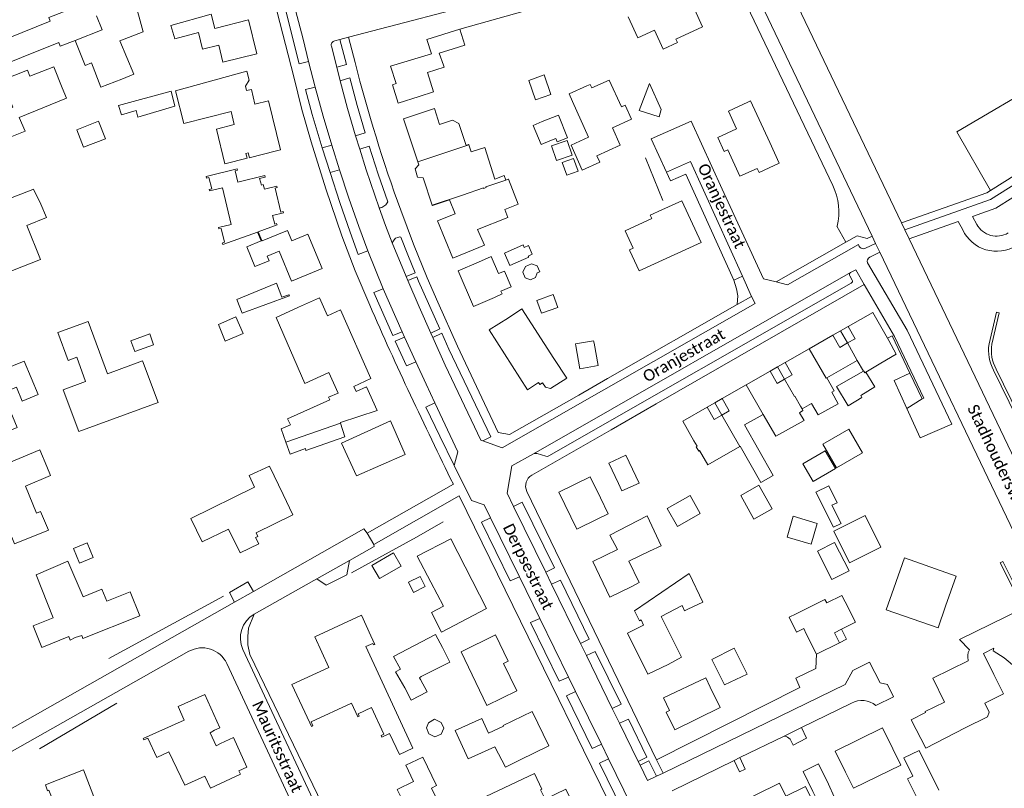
# Model space of a CAD drawing. Extents: x 177628 to 188968, y 384226 to 390673.
# Tile 123 of 256: x 183055 to 183270, y 385564 to 385732. Entities that reach past the tile are written whole.
import ezdxf

# ---------------------------------------------------------------- set-up
doc = ezdxf.new("R2010")
doc.units = 0
for name, color, linetype, lineweight in [('B01_F', 14, 'Continuous', 9), ('B01_T', 14, 'Continuous', 9), ('B02_T', 14, 'Continuous', 9), ('B07_D', 14, 'Continuous', 9), ('B07_F', 14, 'Continuous', 9), ('B07_T', 14, 'Continuous', 9), ('B11_F', 14, 'Continuous', 9), ('B11_S', 14, 'Continuous', 9), ('B14_F', 14, 'Continuous', 9), ('T01_T', 253, 'Continuous', 9), ('T03_T', 253, 'Continuous', 9), ('T04_F', 253, 'HAAG', 9), ('T04_T', 253, 'HAAG', 9), ('T05_F', 253, 'Continuous', 9), ('T05_T', 253, 'Continuous', 9), ('T22_F', 253, 'Continuous', 9), ('V00_F', 8, 'Continuous', 9), ('V00_T', 8, 'Continuous', 9), ('Z06', 7, 'Continuous', 9)]:
    doc.layers.add(name, color=color, linetype=linetype, lineweight=lineweight)
doc.styles.add('Legend', font='calibri.ttf')
doc.linetypes.add('HAAG', pattern='A,4,-1,[5,TOPOCAD.SHX,S=0.35,R=0,X=-0.35,Y=-0.35],-1', length=6)

msp = doc.modelspace()

# ---------------------------------------------------------------- linework, layer by layer
at = {"layer": 'B01_F', "linetype": 'Continuous'}
for points in [[(183087.654, 385731.066), (183096.419, 385733.53), (183097.225, 385730.446)], [(183064.852, 385715.182), (183063.924, 385717.436)], [(183057.651, 385695.304), (183057.487, 385695.23)], [(183156.095, 385683.062), (183153.683, 385682.087)], [(183115.517, 385669.523), (183110.638, 385667.29)], [(183239.392, 385655.359), (183242.664, 385657.322)], [(183124.663, 385644.335), (183132.654, 385646.997)], [(183203.102, 385638.205), (183204.886, 385635.116)], [(183112.138, 385628.602), (183109.176, 385634.833)], [(183091.967, 385623.398), (183094.479, 385618.256)], [(183225.828, 385599.343), (183224.245, 385598.568)], [(183195.21, 385584.17), (183204.445, 385588.561), (183205.433, 385586.529)], [(183160.263, 385578.014), (183157.007, 385576.461)], [(183160.683, 385569.058), (183163.945, 385570.624)]]:
    msp.add_lwpolyline(points, dxfattribs=at)
at = {"layer": 'B01_T', "linetype": 'Continuous'}
for points in [[(183187.489, 385732.97), (183189.583, 385728.361), (183193.279, 385730.04), (183195.138, 385725.948), (183198.237, 385727.356), (183197.884, 385728.132), (183203.733, 385730.789), (183201.989, 385734.627)], [(183071.432, 385733.21), (183072.646, 385730.141), (183066.744, 385727.805)], [(183097.225, 385730.446), (183104.568, 385732.303), (183106.398, 385724.862), (183098.976, 385723.049), (183098.088, 385726.762), (183094.549, 385725.899), (183093.676, 385729.548)], [(183141.859, 385715.558), (183137.287, 385714.118), (183136.019, 385718.145), (183136.811, 385718.395), (183135.612, 385722.201), (183144.55, 385724.92), (183143.57, 385728.06), (183150.71, 385730.28)], [(183150.71, 385730.28), (183151.81, 385726.8)], [(183066.744, 385727.805), (183068.9, 385722.357), (183070.274, 385722.9), (183072.375, 385717.589), (183076.931, 385719.392)], [(183149.263, 385726.007), (183151.81, 385726.8)], [(183063.924, 385717.436), (183062.084, 385722.074), (183056.866, 385720.003), (183056.329, 385721.357), (183050.802, 385719.164), (183053.141, 385713.268), (183050.195, 385712.099), (183048.984, 385715.15)], [(183104.21, 385721.135), (183088.651, 385716.809)], [(183106.739, 385702.707), (183111.6, 385703.89), (183108.931, 385714.633), (183106.008, 385713.901), (183105.216, 385717.108), (183104.176, 385716.855), (183103.941, 385717.855), (183104.734, 385719.133), (183104.21, 385721.135)], [(183141.859, 385715.558), (183144.988, 385716.58), (183143.678, 385720.837), (183147.299, 385721.952), (183147.159, 385722.406)], [(183184.054, 385708.706), (183188.234, 385710.608), (183186.822, 385713.711), (183186.021, 385713.346), (183183.369, 385719.175), (183179.536, 385717.431)], [(183088.651, 385716.809), (183090.459, 385709.673), (183100.776, 385712.266)], [(183179.536, 385717.431), (183179.185, 385718.207), (183178.494, 385717.895)], [(183175.316, 385714.501), (183178.859, 385706.67), (183175.017, 385704.931), (183177.473, 385699.503), (183181.291, 385701.23), (183180.67, 385702.602), (183185.771, 385704.91), (183184.054, 385708.706)], [(183213.624, 385714.333), (183209.393, 385712.386), (183211.168, 385708.527), (183207.079, 385706.646), (183208.494, 385703.57), (183209.254, 385703.919), (183211.91, 385698.146), (183215.665, 385699.873), (183216.078, 385698.974), (183220.481, 385700.999), (183218.415, 385705.492)], [(183218.415, 385705.492), (183214.222, 385714.608), (183213.624, 385714.333)], [(183097.575, 385708.447), (183101.49, 385709.434), (183100.776, 385712.266)], [(183143.035, 385712.258), (183138.41, 385710.709), (183141.568, 385701.284)], [(183097.575, 385708.447), (183099.454, 385700.883)], [(183106.739, 385702.707), (183104.791, 385702.201), (183104.527, 385703.267), (183104.022, 385703.143), (183104.287, 385702.076), (183099.454, 385700.883)], [(183106.731, 385686.005), (183110.817, 385687.506), (183110.731, 385687.815), (183110.32, 385687.656), (183109.838, 385689.558), (183112.228, 385690.143), (183112.172, 385690.461), (183111.656, 385690.33), (183110.379, 385695.569), (183110.866, 385695.69), (183110.786, 385696.002), (183108.075, 385695.33), (183107.826, 385696.337), (183107.402, 385696.23), (183107.016, 385697.668), (183108.239, 385697.97), (183108.171, 385698.282), (183102.263, 385696.83), (183101.655, 385699.306), (183102.209, 385699.444), (183102.135, 385699.752), (183095.327, 385698.062)], [(183141.783, 385700.644), (183140.956, 385699.768), (183141.525, 385697.959), (183142.735, 385697.803)], [(183141.568, 385701.284), (183141.783, 385700.644)], [(183099.36, 385683.72), (183098.612, 385686.752), (183098.127, 385686.632), (183098.05, 385686.943), (183100.83, 385687.622), (183098.879, 385695.63), (183096.099, 385694.95), (183096.019, 385695.271), (183096.563, 385695.407), (183095.949, 385697.884), (183095.405, 385697.749), (183095.327, 385698.062)], [(183142.735, 385697.803), (183144.732, 385691.844)], [(183057.487, 385695.23), (183051.302, 385692.861), (183052.595, 385689.612), (183046.875, 385687.409), (183051.009, 385676.728), (183059.164, 385679.929), (183056.19, 385687.42)], [(183144.732, 385691.844), (183144.772, 385691.726), (183148.517, 385692.981), (183149.708, 385689.976), (183145.889, 385688.432), (183149.189, 385680.27), (183153.683, 385682.087)], [(183194.866, 385690.815), (183192.282, 385689.677), (183192.63, 385688.924), (183186.822, 385686.237), (183188.585, 385682.425), (183187.805, 385682.064), (183187.878, 385681.851)], [(183187.878, 385681.851), (183189.899, 385677.455), (183203.413, 385683.667), (183199.209, 385692.812), (183194.866, 385690.815)], [(183106.731, 385686.005), (183106.541, 385685.937), (183098.966, 385683.258), (183098.863, 385683.554)], [(183107.323, 385684.022), (183106.541, 385685.937)], [(183106.731, 385686.005), (183107.528, 385684.106)], [(183107.528, 385684.106), (183107.55, 385684.053), (183113.088, 385686.328)], [(183114.056, 385684.014), (183113.088, 385686.328)], [(183120.701, 385677.997), (183117.569, 385685.484), (183114.056, 385684.014)], [(183098.863, 385683.554), (183099.36, 385683.72)], [(183120.701, 385677.997), (183113.946, 385675.252), (183111.289, 385681.762), (183108.664, 385680.69), (183109.077, 385679.68), (183105.982, 385678.415), (183104.21, 385682.749), (183107.323, 385684.022), (183107.528, 385684.106)], [(183154.823, 385679.393), (183157.562, 385680.644), (183159.218, 385676.87)], [(183154.823, 385679.393), (183150.375, 385677.472), (183153.745, 385669.665), (183158.332, 385671.645)], [(183115.517, 385669.523), (183120.08, 385671.567), (183121.842, 385667.635), (183124.672, 385668.938), (183131.324, 385653.957), (183127.611, 385652.248), (183128.134, 385651.113), (183130.373, 385652.126), (183132.654, 385646.997)], [(183158.332, 385671.645), (183159.967, 385672.442), (183159.705, 385673.04)], [(183161.345, 385667.254), (183164.26, 385669.202), (183171.261, 385658.359)], [(183161.345, 385667.254), (183157.14, 385664.57), (183165.54, 385651.52), (183167.92, 385653.07), (183168.19, 385652.65), (183168.82, 385653.01), (183169.45, 385652.04), (183170.56, 385651.8), (183174.07, 385654.07), (183171.261, 385658.359)], [(183235.516, 385665.319), (183240.898, 385668.401), (183244.125, 385662.766)], [(183067.53, 385642.379), (183064.136, 385651.501), (183069.024, 385653.316), (183067.109, 385658.601), (183065.233, 385657.908), (183062.984, 385663.988), (183069.595, 385666.439), (183073.835, 385654.999), (183081.477, 385657.831), (183084.865, 385648.689), (183067.53, 385642.379)], [(183235.516, 385665.319), (183233.883, 385664.384)], [(183235.418, 385661.724), (183237.041, 385662.654), (183235.516, 385665.319)], [(183227.006, 385660.447), (183232.192, 385663.416)], [(183233.883, 385664.384), (183232.192, 385663.416)], [(183232.192, 385663.416), (183233.718, 385660.751), (183235.418, 385661.724)], [(183244.125, 385662.766), (183244.418, 385662.253)], [(183221.796, 385657.463), (183227.006, 385660.447)], [(183049.993, 385641.62), (183054.076, 385643.291), (183052.21, 385647.83), (183051.369, 385647.486), (183050.132, 385650.505), (183053.94, 385652.059), (183055.179, 385649.042), (183058.633, 385650.453), (183055.63, 385657.731), (183037.247, 385650.339), (183039.043, 385645.873), (183042.269, 385647.17), (183045.273, 385639.698), (183049.993, 385641.62)], [(183220.13, 385656.509), (183218.498, 385655.575)], [(183221.796, 385657.463), (183220.13, 385656.509)], [(183221.655, 385653.845), (183223.321, 385654.799), (183221.796, 385657.463)], [(183230.858, 385654.097), (183237.505, 385657.903)], [(183213.262, 385652.577), (183218.498, 385655.575)], [(183218.498, 385655.575), (183220.023, 385652.911), (183221.655, 385653.845)], [(183208.049, 385649.592), (183213.262, 385652.577)], [(183230.858, 385654.097), (183232.455, 385651.301), (183231.951, 385651.013)], [(183201.848, 385640.379), (183199.406, 385644.643), (183204.752, 385647.704)], [(183206.395, 385648.645), (183204.752, 385647.704)], [(183204.752, 385647.704), (183206.277, 385645.04), (183207.92, 385645.98)], [(183208.049, 385649.592), (183206.395, 385648.645)], [(183207.92, 385645.98), (183209.575, 385646.928), (183208.049, 385649.592)], [(183227.549, 385648.498), (183225.506, 385647.337)], [(183216.953, 385646.135), (183212.924, 385643.828)], [(183124.704, 385644.206), (183124.663, 385644.335)], [(183138.831, 385637.328), (183135.619, 385644.73), (183124.891, 385639.871), (183128.211, 385632.721), (183138.831, 385637.328)], [(183201.848, 385640.379), (183202.544, 385639.163), (183202.353, 385639.054), (183202.904, 385638.091), (183203.102, 385638.205)], [(183060.553, 385634.777), (183059.028, 385638.418), (183049.895, 385634.613), (183051.73, 385629.995), (183046.357, 385627.86), (183048.469, 385622.546), (183051.183, 385623.625), (183053.484, 385617.833), (183060.903, 385620.838), (183059.198, 385624.922), (183058.322, 385624.566), (183055.879, 385630.47)], [(183181.423, 385627.874), (183179.184, 385632.481), (183172.356, 385629.163), (183176.28, 385621.087), (183180.843, 385623.304)], [(183094.479, 385618.256), (183100.23, 385621.047), (183102.738, 385615.879), (183106.824, 385617.862), (183106.154, 385619.243), (183106.634, 385619.476), (183106.242, 385620.285), (183114.281, 385624.187), (183112.138, 385628.602)], [(183181.423, 385627.874), (183183.108, 385624.402), (183180.843, 385623.304)], [(183144.437, 385609.466), (183141.416, 385615.17), (183148.758, 385618.934), (183156.543, 385603.75), (183146.743, 385598.585), (183144.54, 385602.832)], [(183185.17, 385616.589), (183179.753, 385613.989), (183183.478, 385606.23), (183188.144, 385608.47)], [(183192.168, 385616.21), (183187.671, 385614.037), (183189.911, 385609.4), (183188.144, 385608.47)], [(183068.455, 385606.235), (183065.154, 385614.067), (183058.227, 385611.07), (183061.969, 385601.673), (183057.604, 385599.934), (183059.475, 385595.234), (183065.368, 385597.581), (183065.676, 385596.809), (183066.759, 385597.374), (183066.748, 385597.402), (183068.18, 385597.806), (183068.442, 385597.148), (183080.892, 385602.106), (183078.749, 385607.35), (183073.64, 385605.322)], [(183245.495, 385608.183), (183247.812, 385614.789), (183259.135, 385610.818), (183256.818, 385604.212)], [(183200.826, 385611.344), (183188.881, 385603.244), (183189.954, 385601.041), (183190.313, 385601.216), (183190.882, 385600.047)], [(183245.495, 385608.183), (183243.84, 385603.465), (183255.163, 385599.494), (183256.818, 385604.212)], [(183234.85, 385605.211), (183234.149, 385606.594), (183230.862, 385604.927), (183230.475, 385605.707), (183224.212, 385602.581)], [(183234.066, 385599.208), (183237.111, 385600.752), (183234.85, 385605.211)], [(183199.834, 385603.215), (183200.529, 385603.561)], [(183131.327, 385597.727), (183129.24, 385602.228), (183119.054, 385597.504), (183122.142, 385590.847), (183114.074, 385587.106), (183117.954, 385578.742)], [(183196.218, 385591.518), (183199.161, 385593.071), (183195.25, 385600.936)], [(183190.882, 385600.047), (183187.376, 385598.34), (183191.757, 385589.345), (183196.218, 385591.518)], [(183225.828, 385599.343), (183226.396, 385598.206)], [(183233.643, 385596.235), (183232.54, 385598.434), (183234.066, 385599.208)], [(183234.066, 385599.208), (183235.182, 385597.003), (183233.643, 385596.235)], [(183131.327, 385597.727), (183132.18, 385595.887), (183131.89, 385595.752), (183131.734, 385596.088), (183130.219, 385595.385), (183140.504, 385573.204), (183137.538, 385571.828), (183135.412, 385576.413), (183133.701, 385575.619), (183133.545, 385575.954), (183134.153, 385576.236), (183131.443, 385582.078), (183128.531, 385580.727), (183128.792, 385580.165), (183128.501, 385580.03), (183127.108, 385583.033), (183118.282, 385578.938), (183118.673, 385578.095), (183118.328, 385577.935), (183117.954, 385578.742)], [(183163.178, 385585.713), (183160.27, 385591.7), (183161.312, 385592.206), (183158.496, 385598.003), (183151.06, 385594.258), (183156.669, 385582.528), (183163.178, 385585.713)], [(183228.629, 385593.732), (183226.396, 385598.206)], [(183233.643, 385596.235), (183228.629, 385593.732)], [(183267.355, 385589.32), (183265.097, 385593.922)], [(183261.754, 385592.282), (183253.993, 385588.473), (183256.544, 385583.275), (183252.356, 385581.22), (183252.45, 385581.026)], [(183269.45, 385585.07), (183267.355, 385589.32)], [(183205.433, 385586.529), (183207.606, 385582.061), (183197.692, 385577.239), (183195.812, 385581.106), (183196.531, 385581.456), (183195.21, 385584.17)], [(183097.168, 385577.125), (183098.325, 385577.648), (183095.032, 385584.934), (183089.214, 385582.304), (183090.544, 385579.361), (183081.58, 385575.308), (183081.72, 385574.997), (183082.621, 385575.405), (183084.539, 385571.163)], [(183265.366, 385583.062), (183269.45, 385585.07)], [(183160.263, 385578.014), (183160.198, 385578.149), (183166.5, 385581.234), (183170.179, 385573.713), (183163.945, 385570.624)], [(183252.45, 385581.026), (183249.322, 385579.422), (183252.496, 385573.232), (183261.091, 385577.639)], [(183157.007, 385576.461), (183155.53, 385579.687), (183149.723, 385577.063), (183152.544, 385570.873), (183158.364, 385573.497)], [(183234.952, 385567.949), (183232.679, 385572.555), (183243.023, 385577.661), (183245.281, 385573.086)], [(183098.484, 385574.214), (183101.302, 385575.525), (183104.2, 385569.085), (183102.455, 385568.277)], [(183234.952, 385567.949), (183236.687, 385564.462), (183247.013, 385569.525), (183245.281, 385573.086)], [(183071.213, 385561.612), (183068.538, 385568.461), (183060.235, 385565.22), (183060.737, 385563.916), (183061.022, 385564.026), (183063.343, 385558.254), (183064.624, 385558.756), (183065.666, 385556.175), (183063.557, 385555.318), (183065.911, 385549.641), (183070.53, 385551.546)], [(183102.455, 385568.277), (183102.815, 385567.5), (183096.279, 385564.447), (183095.048, 385567.105)], [(183151.185, 385560.145), (183167.01, 385567.662), (183168.637, 385564.237), (183168.374, 385564.112), (183169.354, 385562.048), (183173.876, 385564.239), (183175.773, 385560.287), (183174.991, 385559.913), (183178.088, 385553.43)], [(183228.418, 385560.352), (183226.215, 385564.807), (183221.946, 385562.696), (183220.515, 385565.591), (183210.18, 385560.481), (183214.659, 385551.422), (183219.297, 385553.716)]]:
    msp.add_lwpolyline(points, dxfattribs=at)
at = {"layer": 'B02_T', "linetype": 'Continuous'}
for points in [[(183180.08, 385661.691), (183179.933, 385662.192), (183175.996, 385661.506), (183176.087, 385661.107)], [(183176.087, 385661.107), (183176.957, 385656.096), (183180.931, 385656.786), (183180.08, 385661.691)], [(183238.912, 385655.565), (183236.222, 385654.025)], [(183249, 385655.13), (183245.58, 385653.51), (183248.33, 385647.4)], [(183251.68, 385649.5), (183249, 385655.13)], [(183248.33, 385647.4), (183251.68, 385649.5)], [(183117.011, 385638.641), (183117.148, 385638.252), (183125.651, 385641.239), (183124.704, 385644.206)], [(183229.977, 385639.634), (183232.959, 385634.416), (183238.698, 385637.696), (183235.716, 385642.914), (183229.977, 385639.634)], [(183189.137, 385632.657), (183186.977, 385637.223), (183183.288, 385635.479), (183185.408, 385630.996)], [(183189.876, 385631.093), (183189.137, 385632.657)], [(183186.146, 385629.433), (183185.408, 385630.996)], [(183186.146, 385629.433), (183189.876, 385631.093)], [(183228.831, 385616.23), (183232.574, 385618.134), (183235.725, 385611.939), (183231.983, 385610.036), (183228.831, 385616.23)], [(183146.919, 385595.204), (183148.553, 385591.983), (183142.315, 385588.864)], [(183213.496, 385589.405), (183208.524, 385587.038), (183205.736, 385592.604), (183210.659, 385595.07), (183213.496, 385589.405)], [(183250.799, 385561.837), (183248.49, 385566.53), (183249.656, 385567.104), (183247.704, 385571.072), (183251.064, 385572.725), (183255.325, 385564.063)], [(183227.856, 385563.746), (183225.703, 385568.125), (183229.071, 385569.78), (183231.254, 385565.339)], [(183227.856, 385563.746), (183229.194, 385560.949), (183232.517, 385562.576), (183231.254, 385565.339)]]:
    msp.add_lwpolyline(points, dxfattribs=at)
at = {"layer": 'B07_D', "linetype": 'Continuous'}
for points in [[(183141.568, 385701.284), (183152.694, 385704.987)], [(183156.444, 385695.809), (183160.788, 385697.325)], [(183144.732, 385691.844), (183151.338, 385694.047), (183155.9, 385695.621)], [(183233.883, 385664.384), (183235.418, 385661.724)], [(183235.418, 385661.724), (183237.505, 385657.903)], [(183227.006, 385660.447), (183230.706, 385654.01), (183230.858, 385654.097)], [(183220.13, 385656.509), (183221.655, 385653.845)], [(183238.912, 385655.565), (183238.958, 385655.591), (183239.169, 385655.225), (183239.392, 385655.359)], [(183213.262, 385652.577), (183216.953, 385646.135)], [(183221.655, 385653.845), (183223.818, 385650.066)], [(183206.395, 385648.645), (183207.92, 385645.98)], [(183207.92, 385645.98), (183211.848, 385639.117)], [(183112.768, 385640.061), (183124.704, 385644.206)]]:
    msp.add_lwpolyline(points, dxfattribs=at)
at = {"layer": 'B07_F', "linetype": 'Continuous'}
msp.add_lwpolyline([(183156.444, 385695.809), (183156.479, 385695.709), (183155.942, 385695.499), (183155.9, 385695.621)], dxfattribs=at)
at = {"layer": 'B07_T', "linetype": 'Continuous'}
for points in [[(183223.818, 385650.066), (183223.915, 385650.122), (183225.157, 385647.948)], [(183225.506, 385647.337), (183225.157, 385647.948)]]:
    msp.add_lwpolyline(points, dxfattribs=at)
at = {"layer": 'B11_F', "linetype": 'Continuous'}
for points in [[(183149.263, 385726.007), (183146.224, 385725.07), (183147.159, 385722.406)], [(183244.418, 385662.253), (183246.041, 385659.316), (183242.664, 385657.322)], [(183231.951, 385651.013), (183233.361, 385648.424), (183228.983, 385646.004), (183227.549, 385648.498)], [(183225.506, 385647.337), (183225.669, 385647.006), (183224.89, 385646.497), (183225.9, 385644.771), (183219.734, 385641.342), (183216.953, 385646.135)], [(183199.834, 385603.215), (183199.256, 385604.389), (183194.711, 385601.952), (183195.25, 385600.936)], [(183261.754, 385592.282), (183261.636, 385593.13), (183261.644, 385593.553), (183261.743, 385594.134), (183262.015, 385594.71), (183259.884, 385596.924), (183273.541, 385603.641), (183282.264, 385585.921)], [(183282.264, 385585.921), (183277.442, 385583.549), (183276.451, 385585.381), (183275.604, 385586.672), (183274.383, 385588.299), (183273.271, 385589.584), (183272.199, 385590.699), (183270.902, 385591.858), (183269.628, 385592.911), (183267.168, 385594.486), (183267.339, 385595.067), (183265.097, 385593.922)], [(183095.048, 385567.105), (183090.693, 385565.092), (183087.177, 385572.431), (183084.539, 385571.163)]]:
    msp.add_lwpolyline(points, dxfattribs=at)
at = {"layer": 'B11_S', "linetype": 'Continuous'}
for points in [[(183079.684, 385736.585), (183081.622, 385729.676), (183076.49, 385727.722), (183079.582, 385720.471), (183076.931, 385719.392)], [(183093.676, 385729.548), (183088.542, 385728.158), (183087.654, 385731.066)], [(183178.494, 385717.895), (183174.579, 385716.13), (183175.316, 385714.501)], [(183064.852, 385715.182), (183054.483, 385710.98), (183055.818, 385707.976), (183051.792, 385706.433)], [(183152.694, 385704.987), (183152.657, 385705.094), (183152.119, 385704.884), (183150.496, 385709.678), (183149.142, 385710.427), (183146.28, 385709.463), (183145.176, 385712.975), (183143.035, 385712.258)], [(183153.201, 385703.506), (183152.694, 385704.987)], [(183158.4, 385697.512), (183156.176, 385704.463), (183153.201, 385703.506)], [(183156.095, 385683.062), (183154.607, 385686.537), (183161.249, 385689.119), (183160.54, 385690.898), (183163.507, 385692.034), (183161.335, 385697.496)], [(183160.788, 385697.325), (183160.393, 385698.283), (183158.4, 385697.512)], [(183161.335, 385697.496), (183161.316, 385697.544), (183160.788, 385697.325)], [(183057.651, 385695.304), (183059.245, 385692.018)], [(183059.245, 385692.018), (183060.489, 385689.156), (183056.19, 385687.42)], [(183159.218, 385676.87), (183160.479, 385677.423), (183161.956, 385674.016), (183159.705, 385673.04)], [(183110.638, 385667.29), (183116.868, 385652.865), (183122.126, 385655.298), (183124.166, 385650.786), (183122.072, 385649.856), (183122.33, 385649.304), (183113.14, 385645.122), (183113.772, 385643.829), (183111.726, 385642.979), (183112.768, 385640.061)], [(183238.912, 385655.565), (183237.505, 385657.903)], [(183211.848, 385639.117), (183211.979, 385639.192), (183216.474, 385631.234), (183219.162, 385632.802), (183212.924, 385643.828)], [(183204.886, 385635.116), (183211.848, 385639.117)], [(183055.879, 385630.47), (183061.392, 385632.74), (183060.553, 385634.777)], [(183109.176, 385634.833), (183104.745, 385632.763), (183105.868, 385630.261), (183091.967, 385623.398)], [(183192.168, 385616.21), (183194.688, 385617.428), (183191.617, 385623.958), (183183.467, 385619.727), (183185.17, 385616.589)], [(183200.529, 385603.561), (183203.832, 385605.089), (183200.826, 385611.344)], [(183144.54, 385602.832), (183147.172, 385604.227), (183144.437, 385609.466)], [(183073.64, 385605.322), (183072.59, 385607.917), (183068.455, 385606.235)], [(183224.245, 385598.568), (183222.66, 385601.806), (183224.212, 385602.581)], [(183261.091, 385577.639), (183265.941, 385580.079), (183266.329, 385581.101), (183265.366, 385583.062)], [(183097.168, 385577.125), (183096.189, 385576.589), (183097.498, 385573.743), (183098.484, 385574.214)], [(183158.364, 385573.497), (183160.683, 385569.058)]]:
    msp.add_lwpolyline(points, dxfattribs=at)
at = {"layer": 'B14_F', "linetype": 'Continuous'}
for points in [[(183169.142, 385720.272), (183165.776, 385719.103), (183167.259, 385714.837), (183170.625, 385716.006), (183169.142, 385720.272)], [(183088.539, 385713.483), (183087.698, 385716.771), (183076.181, 385713.627), (183076.826, 385711.557), (183080.071, 385712.481), (183080.403, 385711.052), (183088.539, 385713.483)], [(183194.258, 385711.097), (183189.883, 385712.524), (183192.157, 385718.379), (183194.724, 385712.75), (183194.258, 385711.097)], [(183073.343, 385706.309), (183071.87, 385710.158), (183067.074, 385708.322), (183068.547, 385704.473), (183073.343, 385706.309)], [(183170.405, 385705.874), (183168.514, 385705.052), (183166.726, 385709.27), (183168.724, 385710.084)], [(183172.285, 385711.506), (183168.724, 385710.084)], [(183170.405, 385705.874), (183171.675, 385706.381), (183171.968, 385705.649), (183174.259, 385706.564), (183172.285, 385711.506)], [(183174.203, 385705.94), (183175.283, 385702.743), (183171.869, 385701.59), (183170.789, 385704.787), (183174.203, 385705.94)], [(183175.596, 385702.045), (183173.115, 385701.133), (183174.131, 385698.367), (183176.612, 385699.279), (183175.596, 385702.045)], [(183165.778, 385680.499), (183165.679, 385680.722), (183166.568, 385681.117), (183165.735, 385682.995), (183164.808, 385682.584), (183164.562, 385683.138), (183160.485, 385681.328), (183161.664, 385678.673), (183165.778, 385680.499)], [(183168.176, 385677.297), (183167.659, 385677.084), (183167.228, 385676.012), (183166.15, 385675.522), (183165.043, 385675.98), (183164.533, 385677.163), (183165.099, 385678.411), (183166.368, 385678.996), (183167.639, 385678.547), (183168.176, 385677.297)], [(183110.728, 385674.806), (183111.901, 385671.71), (183113.432, 385672.263), (183113.511, 385672.003), (183103.202, 385668.206), (183102.031, 385671.214), (183110.728, 385674.806)], [(183172.146, 385669.505), (183171.138, 385672.323), (183167.56, 385671.043), (183168.568, 385668.225), (183172.146, 385669.505)], [(183103.446, 385663.811), (183101.852, 385667.458), (183098.038, 385665.745), (183099.517, 385662.103), (183103.446, 385663.811)], [(183083.874, 385661.352), (183083.028, 385663.723), (183078.889, 385662.215), (183079.735, 385659.844), (183083.874, 385661.352)], [(183241.334, 385652.129), (183239.392, 385655.359)], [(183236.222, 385654.025), (183233.025, 385652.195), (183235.547, 385648.004), (183238.557, 385649.816), (183238.274, 385650.287), (183241.334, 385652.129)], [(183112.768, 385640.061), (183113.708, 385637.429), (183117.011, 385638.641)], [(183232.798, 385634.302), (183230.54, 385638.16), (183225.674, 385635.312), (183227.932, 385631.454), (183232.798, 385634.302)], [(183212.068, 385628.397), (183216.045, 385630.642), (183218.943, 385625.507), (183214.966, 385623.262)], [(183232.305, 385621.472), (183233.976, 385622.307), (183231.996, 385626.268), (183233.134, 385626.837), (183231.292, 385630.522), (183228.484, 385629.119), (183232.305, 385621.472)], [(183203.242, 385624.446), (183201.026, 385628.395), (183196.034, 385625.594), (183198.249, 385621.645), (183203.242, 385624.446)], [(183214.966, 385623.262), (183212.068, 385628.397)], [(183223.529, 385623.861), (183222.192, 385619.326), (183227.441, 385617.779), (183228.778, 385622.314), (183223.529, 385623.861)], [(183242.67, 385617.093), (183235.832, 385613.678), (183232.379, 385620.593), (183239.217, 385624.008), (183242.67, 385617.093)], [(183070.689, 385614.851), (183067.72, 385613.623), (183066.392, 385616.802), (183069.361, 385618.03), (183070.689, 385614.851)], [(183137.936, 385612.99), (183136.29, 385615.869), (183131.526, 385613.142), (183133.172, 385610.263), (183137.936, 385612.99)], [(183143.154, 385608.505), (183142.043, 385610.737), (183139.501, 385609.468), (183140.612, 385607.236), (183143.154, 385608.505)], [(183146.919, 385595.204), (183145.432, 385598.026), (183136.272, 385593.238), (183137.759, 385590.49)], [(183137.759, 385590.49), (183136.691, 385589.88), (183138.699, 385586.359)], [(183142.159, 385588.206), (183141.926, 385588.594), (183142.315, 385588.864)], [(183143.574, 385585.551), (183142.159, 385588.206)], [(183138.699, 385586.359), (183140.114, 385583.704), (183143.574, 385585.551)], [(183146.654, 385578.846), (183147.246, 385577.563), (183146.643, 385576.238), (183145.275, 385575.657), (183143.994, 385576.353), (183143.429, 385577.654), (183143.908, 385578.768), (183145.224, 385579.512), (183146.654, 385578.846)], [(183142.63, 385571.273), (183145.676, 385565.027), (183144.555, 385564.48), (183145.443, 385562.658), (183139.299, 385559.662), (183137.085, 385564.202), (183140.647, 385565.939), (183138.927, 385569.468), (183142.63, 385571.273)]]:
    msp.add_lwpolyline(points, dxfattribs=at)
at = {"layer": 'T01_T', "linetype": 'Continuous'}
for points in [[(183266.3, 385661.51), (183267.93, 385668.44), (183268.514, 385668.303), (183266.901, 385661.445)], [(183306.51, 385575.639), (183267.298, 385655.793)], [(183267.865, 385655.991), (183306.971, 385576.023)], [(183342.88, 385465.31), (183336.397, 385482.287), (183328.54, 385500.81), (183320.133, 385518.806), (183311.468, 385535.681), (183309.472, 385541.2), (183290.775, 385574.407), (183287.234, 385578.598), (183278.471, 385594.357), (183268.764, 385613.701), (183269.3, 385613.971), (183279, 385594.64), (183287.73, 385578.941), (183291.27, 385574.751), (183310.02, 385541.451), (183312.02, 385535.921), (183320.66, 385519.091), (183329.075, 385500.985), (183336.92, 385482.49), (183343.42, 385465.47)]]:
    msp.add_lwpolyline(points, dxfattribs=at)
for centre, radius, start, end in [((183275.295, 385660.135), 9.1, 171.30728, 208.49707), ((183275.478, 385660.149), 8.674, 171.40575, 208.64137)]:
    msp.add_arc(centre, radius, start, end, dxfattribs=at)
at = {"layer": 'T03_T', "linetype": 'Continuous'}
msp.add_lwpolyline([(183172.342, 385583.819), (183177.761, 385572.748)], dxfattribs=at)
at = {"layer": 'T04_F', "linetype": 'HAAG'}
for points in [[(183191.263, 385702.182), (183195.062, 385692.832)], [(183233.1, 385687.222), (183235.029, 385683.737)], [(183210.564, 385675.449), (183211.168, 385673.548), (183211.442, 385672.036), (183211.313, 385670.102)], [(183127.11, 385611.518), (183141.264, 385619.294), (183147.114, 385622.688)], [(183074.077, 385592.768), (183099.114, 385606.434)], [(183105.855, 385602.48), (183104.569, 385599.389), (183104.419, 385597.602), (183104.414, 385595.752), (183104.89, 385593.64), (183120.739, 385560.832)], [(183224.996, 385586.475), (183193.715, 385570.695)], [(183075.827, 385583.059), (183058.984, 385573.085)]]:
    msp.add_lwpolyline(points, dxfattribs=at)
at = {"layer": 'T04_T', "linetype": 'HAAG'}
for points in [[(183232.19, 385696.121), (183203.3, 385756.721), (183203.054, 385756.604)], [(183208.061, 385695.333), (183217.05, 385675.77), (183219.79, 385675.05)], [(183235.029, 385683.737), (183219.79, 385675.05)], [(183183.013, 385653.94), (183211.313, 385670.102)], [(183150.223, 385661.046), (183159.1, 385642.14), (183161.6, 385641.71), (183176.726, 385650.349)], [(183183.764, 385642.784), (183193.645, 385648.449)], [(183118.84, 385609.804), (183105.855, 385602.48)]]:
    msp.add_lwpolyline(points, dxfattribs=at)
msp.add_arc((183220.671, 385690.447), 12.841, 345.45422, 26.22317, dxfattribs=at)
at = {"layer": 'T05_F', "linetype": 'Continuous'}
for points in [[(183150.71, 385730.28), (183165.032, 385734.273)], [(183278.812, 385719.349), (183259.282, 385707.885), (183266.633, 385695.021)], [(183228.629, 385593.732), (183228.461, 385590.603), (183224.116, 385588.505), (183224.996, 385586.475)]]:
    msp.add_lwpolyline(points, dxfattribs=at)
at = {"layer": 'T05_T', "linetype": 'Continuous'}
msp.add_lwpolyline([(183249, 385655.13), (183245.12, 385663.28), (183244.125, 385662.766)], dxfattribs=at)
at = {"layer": 'T22_F', "linetype": 'Continuous'}
for points in [[(183121.538, 385608.785), (183126.048, 385611.111)], [(183100.436, 385607.21), (183104.439, 385609.558)], [(183223.539, 385573.834), (183226.424, 385575.417)], [(183211.826, 385568.055), (183213.073, 385568.613)]]:
    msp.add_lwpolyline(points, dxfattribs=at)
at = {"layer": 'V00_F', "linetype": 'Continuous'}
for points in [[(183117.698, 385723.194), (183115.668, 385722.74)], [(183123.87, 385721.946), (183125.96, 385722.562)], [(183126.702, 385719.671), (183124.61, 385719.017)], [(183119.146, 385717.612), (183117.059, 385717.096)], [(183127.984, 385706.951), (183130.086, 385707.619)], [(183122.764, 385704.959), (183120.686, 385704.372)], [(183130.971, 385704.718), (183128.873, 385704.055)], [(183124.444, 385699.586), (183122.406, 385698.942)], [(183195.84, 385699.01), (183196.709, 385697.119), (183200.089, 385698.583), (183210.564, 385675.449)], [(183134.992, 385692.54), (183134.577, 385691.934), (183133.712, 385691.351), (183133.414, 385691.28), (183133.127, 385691.277)], [(183247.88, 385686.475), (183248.86, 385684.47)], [(183137.847, 385684.856), (183137.647, 385684.895), (183137.214, 385684.798), (183136.682, 385684.59), (183136.39, 385684.284), (183135.991, 385683.595)], [(183242.48, 385681.54), (183241.54, 385683.45)], [(183130.659, 385681.832), (183128.565, 385681.026)], [(183140.971, 385677.068), (183139.04, 385676.283)], [(183141.337, 385676.189), (183139.421, 385675.371)], [(183210.564, 385675.449), (183212.445, 385676.298)], [(183133.998, 385673.568), (183131.939, 385672.784)], [(183138.131, 385664.162), (183136.099, 385663.337)], [(183138.66, 385662.985), (183136.636, 385662.135)], [(183146.385, 385664.799), (183144.388, 385663.899)], [(183146.799, 385663.871), (183144.812, 385662.953)], [(183141.103, 385657.61), (183139.085, 385656.729)], [(183145.28, 385648.657), (183143.285, 385647.719)], [(183164.383, 385626.916), (183162.49, 385626.015)], [(183126.615, 385614.19), (183126.048, 385611.111)], [(183171.394, 385612.58), (183169.488, 385611.683)], [(183105.69, 385607.459), (183104.439, 385609.558)], [(183121.538, 385608.785), (183119.494, 385610.173)], [(183163.772, 385610.606), (183161.721, 385609.779)], [(183172.691, 385609.927), (183170.776, 385609.045)], [(183100.436, 385607.21), (183101.506, 385605.091)], [(183168.195, 385601.572), (183166.195, 385600.649)], [(183177.093, 385596.108), (183179.018, 385596.99)], [(183180.326, 385594.315), (183178.399, 385593.434)], [(183172.453, 385587.878), (183174.488, 385588.719)], [(183176.019, 385585.592), (183174.031, 385584.659)], [(183185.95, 385582.815), (183184.029, 385581.904)], [(183187.562, 385579.519), (183185.594, 385578.699)], [(183225.362, 385577.716), (183226.424, 385575.417)], [(183221.561, 385575.857), (183221.984, 385575.775), (183222.318, 385575.608), (183222.889, 385575.16), (183223.539, 385573.834)], [(183181.655, 385574.081), (183179.667, 385573.158)], [(183183.208, 385570.909), (183181.231, 385569.966)], [(183189.688, 385570.315), (183191.6, 385571.262)], [(183192.013, 385570.417), (183190.094, 385569.483)], [(183210.651, 385570.521), (183211.826, 385568.055)], [(183211.909, 385571.137), (183213.073, 385568.613)], [(183195.14, 385567.75), (183193.65, 385567.07)]]:
    msp.add_lwpolyline(points, dxfattribs=at)
at = {"layer": 'V00_T', "linetype": 'Continuous'}
for points in [[(183192.94, 385785.231), (183240.786, 385685.029)], [(183114.47, 385719.85), (183102.34, 385767.14), (183101.73, 385767.001)], [(183028.989, 385734.645), (183027.77, 385737.94), (183035.25, 385740.9), (183040.39, 385727.89), (183045.56, 385725.69), (183061.31, 385732), (183061.01, 385732.82), (183064.194, 385734.048)], [(183247.167, 385687.97), (183222.157, 385740.427)], [(183159.42, 385737.218), (183126.451, 385728.525)], [(183321.06, 385736.31), (183321.75, 385734.64), (183323.69, 385735.52), (183325.36, 385731.95), (183266.633, 385695.021)], [(183115.668, 385722.74), (183112.795, 385733.977)], [(183114.886, 385734.418), (183116.5, 385728.1), (183117.698, 385723.194)], [(183326.92, 385731), (183266.61, 385693.04), (183247.88, 385686.475)], [(183066.744, 385727.805), (183063.49, 385726.56), (183063.16, 385727.36), (183046.81, 385720.8), (183048.984, 385715.15)], [(183123.429, 385727.74), (183124.556, 385728.033)], [(183124.556, 385728.033), (183126.451, 385728.525)], [(183124.556, 385728.033), (183125.96, 385722.562)], [(183126.451, 385728.525), (183127.87, 385723.02)], [(183122.7, 385726.55), (183123.87, 385721.946)], [(183119.146, 385717.612), (183117.698, 385723.194)], [(183124.61, 385719.017), (183123.87, 385721.946)], [(183118.291, 385705.706), (183116.25, 385712.743), (183114.47, 385719.85)], [(183127.984, 385706.951), (183126.236, 385712.967), (183124.61, 385719.017)], [(183130.086, 385707.619), (183128.34, 385713.63), (183126.702, 385719.671)], [(183117.059, 385717.096), (183118.508, 385711.641), (183120.686, 385704.372)], [(183122.764, 385704.959), (183120.9, 385711.27), (183119.146, 385717.612)], [(183195.84, 385699.01), (183192.5, 385706.3), (183201.23, 385710.2), (183208.061, 385695.333)], [(183128.873, 385704.055), (183127.984, 385706.951)], [(183124.965, 385685.115), (183121.494, 385695.367), (183118.291, 385705.706)], [(183122.406, 385698.942), (183120.686, 385704.372)], [(183124.444, 385699.586), (183122.764, 385704.959)], [(183128.873, 385704.055), (183130.319, 385699.55), (183133.127, 385691.277)], [(183134.992, 385692.54), (183132.925, 385698.61), (183130.971, 385704.718)], [(183290.068, 385705.181), (183267.79, 385691.17), (183262.654, 385689.352), (183263.627, 385687.64)], [(183124.444, 385699.586), (183126.498, 385693.369), (183128.658, 385687.188), (183130.659, 385681.832)], [(183195.84, 385699.01), (183201.08, 385701.34), (183212.445, 385676.298)], [(183122.406, 385698.942), (183124.55, 385692.412), (183126.771, 385685.908), (183128.565, 385681.026)], [(183266.633, 385695.021), (183265.82, 385694.51), (183247.167, 385687.97)], [(183135.991, 385683.595), (183134.523, 385687.423), (183133.127, 385691.277)], [(183137.832, 385690.721), (183140.612, 385683.291), (183143.578, 385675.934)], [(183247.167, 385687.97), (183247.88, 385686.475)], [(183248.86, 385684.47), (183259.57, 385688.261), (183260.544, 385686.423)], [(183131.059, 385669.977), (183127.905, 385677.503), (183124.965, 385685.115)], [(183140.971, 385677.068), (183139.387, 385680.953), (183137.847, 385684.856)], [(183240.786, 385685.029), (183239.72, 385684.53), (183237.49, 385685.14), (183235.029, 385683.737)], [(183241.54, 385683.45), (183240.786, 385685.029)], [(183281.592, 385615.978), (183248.86, 385684.47)], [(183139.04, 385676.283), (183135.991, 385683.595)], [(183237.78, 385683.25), (183222.26, 385674.4), (183219.79, 385675.05)], [(183239.32, 385682.41), (183241.54, 385683.45)], [(183133.998, 385673.568), (183132.295, 385677.687), (183130.659, 385681.832)], [(183242.48, 385681.54), (183240.27, 385680.449)], [(183274.96, 385613.54), (183242.48, 385681.54)], [(183239.76, 385679.204), (183248.39, 385664.56), (183258.18, 385644.02), (183251.28, 385640.991), (183250.893, 385641.832)], [(183139.421, 385675.371), (183139.04, 385676.283)], [(183146.385, 385664.799), (183141.729, 385675.253), (183141.337, 385676.189)], [(183143.578, 385675.934), (183145.904, 385670.61), (183150.223, 385661.046)], [(183236.042, 385677.09), (183166.838, 385637.494)], [(183214.445, 385671.891), (183212.445, 385676.298)], [(183236.425, 385675.453), (183235.897, 385676.383)], [(183236.042, 385677.09), (183237.186, 385677.74)], [(183239.067, 385674.489), (183237.186, 385677.74)], [(183138.131, 385664.162), (183133.998, 385673.568)], [(183144.388, 385663.899), (183141.825, 385669.615), (183139.421, 385675.371)], [(183167.637, 385637.572), (183169.517, 385636.975), (183169.855, 385636.945), (183170.18, 385637.04), (183236.221, 385674.829)], [(183193.645, 385648.449), (183239.067, 385674.489)], [(183239.067, 385674.489), (183245.64, 385663.13), (183252.05, 385649.66), (183251.68, 385649.5)], [(183136.099, 385663.337), (183131.939, 385672.784)], [(183214.445, 385671.891), (183215.21, 385670.34), (183159.999, 385638.853)], [(183211.313, 385670.102), (183214.445, 385671.891)], [(183138.66, 385662.985), (183138.131, 385664.162)], [(183141.103, 385657.61), (183138.66, 385662.985)], [(183144.812, 385662.953), (183144.388, 385663.899)], [(183155.328, 385640.515), (183147.54, 385656.87), (183144.812, 385662.953)], [(183157.489, 385641.256), (183148.34, 385660.41), (183146.799, 385663.871)], [(183139.085, 385656.729), (183136.636, 385662.135)], [(183143.359, 385652.734), (183141.103, 385657.61)], [(183145.28, 385648.657), (183143.359, 385652.734)], [(183176.726, 385650.349), (183183.013, 385653.94)], [(183149.48, 385634.978), (183146.352, 385641.334), (183143.285, 385647.719)], [(183149.48, 385634.978), (183150.322, 385637.957), (183145.28, 385648.657)], [(183250.893, 385641.832), (183248.33, 385647.4)], [(183157.489, 385641.256), (183155.761, 385640.361)], [(183166.489, 385632.88), (183183.764, 385642.784)], [(183155.328, 385640.515), (183155.761, 385640.361)], [(183155.761, 385640.361), (183159.999, 385638.853)], [(183161.081, 385628.9), (183162.103, 385634.86), (183166.838, 385637.494)], [(183166.838, 385637.494), (183167.229, 385637.618), (183167.637, 385637.572)], [(183149.48, 385634.978), (183153.269, 385627.319), (183156.056, 385626.342), (183157.455, 385623.508)], [(183130.492, 385620.197), (183149.33, 385630.858)], [(183161.081, 385628.9), (183162.49, 385626.015)], [(183193.715, 385570.695), (183165.375, 385629.281)], [(183131.941, 385617.737), (183150.571, 385628.299)], [(183150.571, 385628.299), (183172.342, 385583.819)], [(183164.383, 385626.916), (183171.394, 385612.58)], [(183162.49, 385626.015), (183169.488, 385611.683)], [(183157.455, 385623.508), (183155.463, 385622.548)], [(183161.721, 385609.779), (183155.463, 385622.548)], [(183157.455, 385623.508), (183163.772, 385610.606)], [(183129.81, 385621.11), (183105.69, 385607.459)], [(183129.81, 385621.11), (183130.492, 385620.197)], [(183130.492, 385620.197), (183131.941, 385617.737)], [(183132.04, 385617.25), (183131.941, 385617.737)], [(183126.615, 385614.19), (183132.04, 385617.25)], [(183119.494, 385610.173), (183126.615, 385614.19)], [(183169.488, 385611.683), (183170.776, 385609.045)], [(183118.84, 385609.804), (183119.494, 385610.173)], [(183163.772, 385610.606), (183168.195, 385601.572)], [(183170.776, 385609.045), (183177.093, 385596.108)], [(183172.691, 385609.927), (183179.018, 385596.99)], [(183105.69, 385607.459), (183101.506, 385605.091)], [(183101.506, 385605.091), (183049.205, 385575.49)], [(183172.453, 385587.878), (183166.195, 385600.649)], [(183168.195, 385601.572), (183174.488, 385588.719)], [(183177.093, 385596.108), (183178.399, 385593.434)], [(183091.571, 385594.364), (183050.191, 385571.049)], [(183099.839, 385591.709), (183125.06, 385537.6), (183129.19, 385539.5), (183103.386, 385594.774)], [(183180.326, 385594.315), (183185.95, 385582.815)], [(183178.399, 385593.434), (183184.029, 385581.904)], [(183241.57, 385582.51), (183245.42, 385584.42), (183244.12, 385587.13), (183242.49, 385587.48), (183240.21, 385591.99), (183236.59, 385590.16), (183234.85, 385587.13), (183195.14, 385567.75)], [(183174.488, 385588.719), (183176.019, 385585.592)], [(183176.019, 385585.592), (183181.655, 385574.081)], [(183179.667, 385573.158), (183174.031, 385584.659)], [(183184.029, 385581.904), (183185.594, 385578.699)], [(183225.362, 385577.716), (183236.272, 385583.051)], [(183187.562, 385579.519), (183191.6, 385571.262)], [(183185.594, 385578.699), (183189.688, 385570.315)], [(183221.561, 385575.857), (183225.362, 385577.716)], [(183211.909, 385571.137), (183221.561, 385575.857)], [(183177.761, 385572.748), (183203.566, 385520.026)], [(183181.655, 385574.081), (183183.208, 385570.909)], [(183183.208, 385570.909), (183191.61, 385553.749)], [(183189.688, 385570.315), (183190.094, 385569.483)], [(183192.013, 385570.417), (183193.65, 385567.07)], [(183195.14, 385567.75), (183193.715, 385570.695)], [(183197.07, 385563.88), (183210.651, 385570.521)], [(183210.651, 385570.521), (183211.909, 385571.137)], [(183189.644, 385552.799), (183181.231, 385569.966)], [(183190.094, 385569.483), (183191.735, 385566.123), (183193.65, 385567.07)]]:
    msp.add_lwpolyline(points, dxfattribs=at)
for centre, radius, start, end in [((183123.564, 385726.839), 0.911, 98.50058, 198.51573), ((183449.986, 385804.685), 332.307, 194.2262, 200.05653), ((183267.948, 385689.994), 8.22, 205.75002, 301.41624), ((183267.939, 385689.967), 4.9, 208.35936, 300.80654), ((183238.883, 385683.441), 1.12, 189.81298, 292.9661), ((183240.707, 385679.543), 1.006, 115.73965, 199.70856), ((183236.297, 385676.669), 0.492, 121.20358, 215.61606), ((183236.033, 385675.236), 0.448, 294.83373, 28.95875), ((183995.789, 386050.033), 944.564, 203.725899, 206.345087), ((183167.861, 385630.483), 2.762, 119.79173, 205.8105), ((183108.783, 385597.293), 5.956, 119.44411, 205.025), ((183094.475, 385589.207), 5.919, 25.00973, 119.3848), ((183238.526, 385578.909), 4.715, 49.78808, 118.55094)]:
    msp.add_arc(centre, radius, start, end, dxfattribs=at)

# ---------------------------------------------------------------- texts
at = {"layer": 'Z06', "linetype": 'Continuous', "style": 'Legend'}
for s, rotation, p in [('Oranjestraat', 294.95115, (183202.604, 385700.202)), ('Oranjestraat', 29.66672, (183191.604, 385653.037)), ('Stadhoudersweg', 295.53973, (183261.504, 385647.532)), ('Derpsestraat', 296.28331, (183160.073, 385621.475)), ('Mauritsstraat', 294.6431, (183105.299, 385582.849))]:
    msp.add_text(s, height=2.5, rotation=rotation, dxfattribs=at).set_placement(p)

doc.saveas('drawing.dxf')
